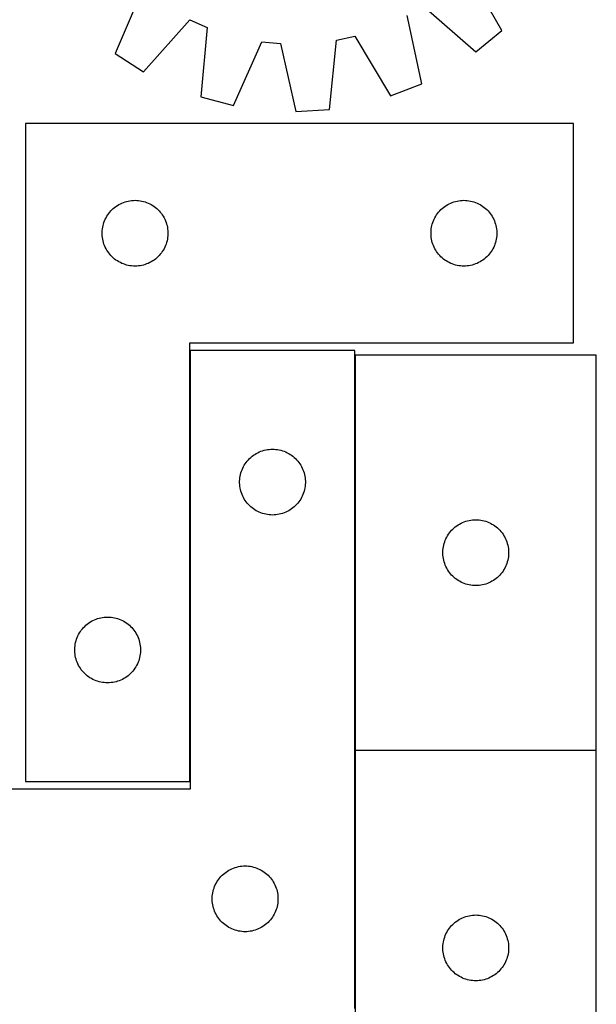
# Model space of a CAD drawing. Header units: millimetres. Extents: x 7 to 1493, y 7 to 2993.
# Tile 9 of 11: x 1228 to 1491, y 2113 to 2562. Entities that reach past the tile are written whole.
import ezdxf

# ---------------------------------------------------------------- set-up
doc = ezdxf.new("R2010")
doc.units = ezdxf.units.MM
doc.layers.add('COMMON', color=5, linetype='CONTINUOUS', true_color=0x0000ff)
doc.layers.add('CUT', color=7, linetype='CONTINUOUS', true_color=0x000000)

msp = doc.modelspace()

# ---------------------------------------------------------------- linework, layer by layer
at = {"layer": 'COMMON'}
for p, q in [((1305.904269, 2410.969182), (1305.904269, 2214.451471)), ((1381.10427, 2408.794492), (1381.10427, 2228.794492)), ((1381.10427, 2228.594491), (1381.10427, 2110.969182)), ((1381.204271, 2228.694491), (1491.204271, 2228.694491))]:
    msp.add_line(p, q, dxfattribs=at)
at = {"layer": 'CUT'}
for p, q in [((1448.154776, 2556.850005), (1432.224463, 2584.330906)), ((1284.237851, 2575.496338), (1271.690165, 2546.315346)), ((1412.392931, 2568.031586), (1436.268256, 2547.080604)), ((1411.657248, 2532.631933), (1404.998686, 2563.69056)), ((1284.654554, 2538.029505), (1305.867706, 2561.672198)), ((1305.867706, 2561.672198), (1313.725898, 2558.241718)), ((1313.725898, 2558.241718), (1310.809762, 2526.611497)), ((1436.268256, 2547.080604), (1448.154776, 2556.850005)), ((1325.700094, 2522.73741), (1338.569007, 2551.778172)), ((1338.569007, 2551.778172), (1347.102669, 2550.943907)), ((1347.102669, 2550.943907), (1354.103534, 2519.960643)), ((1369.46224, 2520.877534), (1372.727215, 2552.473652)), ((1372.727215, 2552.473652), (1381.101011, 2554.317266)), ((1381.101011, 2554.317266), (1397.333585, 2527.013817)), ((1271.690165, 2546.315346), (1284.654554, 2538.029505)), ((1397.333585, 2527.013817), (1411.657248, 2532.631933)), ((1310.809762, 2526.611497), (1325.700094, 2522.73741)), ((1354.103534, 2519.960643), (1369.46224, 2520.877534)), ((1230.804269, 2514.451471), (1230.804269, 2214.451471)), ((1480.804269, 2514.451471), (1230.804269, 2514.451471)), ((1480.804269, 2414.451471), (1480.804269, 2514.451471)), ((1274.097863, 2477.868777), (1274.797461, 2478.196225)), ((1274.797461, 2478.196225), (1275.512988, 2478.487223)), ((1275.512988, 2478.487223), (1276.242547, 2478.741002)), ((1276.242547, 2478.741002), (1276.984203, 2478.956887)), ((1276.984203, 2478.956887), (1277.735988, 2479.134306)), ((1277.735988, 2479.134306), (1278.495911, 2479.272789)), ((1278.495911, 2479.272789), (1279.261955, 2479.371969)), ((1279.261955, 2479.371969), (1280.032088, 2479.431582)), ((1280.032088, 2479.431582), (1280.804269, 2479.451471)), ((1280.804269, 2479.451471), (1281.576451, 2479.431582)), ((1281.576451, 2479.431582), (1282.346584, 2479.371969)), ((1282.346584, 2479.371969), (1283.112628, 2479.272789)), ((1283.112628, 2479.272789), (1283.87255, 2479.134306)), ((1283.87255, 2479.134306), (1284.624336, 2478.956887)), ((1284.624336, 2478.956887), (1285.365992, 2478.741002)), ((1285.365992, 2478.741002), (1286.095551, 2478.487223)), ((1286.095551, 2478.487223), (1286.811078, 2478.196225)), ((1286.811078, 2478.196225), (1287.510676, 2477.868777)), ((1424.097863, 2477.868777), (1424.797461, 2478.196225)), ((1424.797461, 2478.196225), (1425.512988, 2478.487223)), ((1425.512988, 2478.487223), (1426.242547, 2478.741002)), ((1426.242547, 2478.741002), (1426.984203, 2478.956887)), ((1426.984203, 2478.956887), (1427.735988, 2479.134306)), ((1427.735988, 2479.134306), (1428.495911, 2479.272789)), ((1428.495911, 2479.272789), (1429.261955, 2479.371969)), ((1429.261955, 2479.371969), (1430.032088, 2479.431582)), ((1430.032088, 2479.431582), (1430.804269, 2479.451471)), ((1430.804269, 2479.451471), (1431.576451, 2479.431582)), ((1431.576451, 2479.431582), (1432.346584, 2479.371969)), ((1432.346584, 2479.371969), (1433.112628, 2479.272789)), ((1433.112628, 2479.272789), (1433.87255, 2479.134306)), ((1433.87255, 2479.134306), (1434.624336, 2478.956887)), ((1434.624336, 2478.956887), (1435.365992, 2478.741002)), ((1435.365992, 2478.741002), (1436.095551, 2478.487223)), ((1436.095551, 2478.487223), (1436.811078, 2478.196225)), ((1436.811078, 2478.196225), (1437.510676, 2477.868777)), ((1268.806681, 2473.454685), (1269.286063, 2474.060369)), ((1269.286063, 2474.060369), (1269.795989, 2474.640571)), ((1269.795989, 2474.640571), (1270.335107, 2475.193754)), ((1270.335107, 2475.193754), (1270.901988, 2475.71845)), ((1270.901988, 2475.71845), (1271.495127, 2476.213268)), ((1271.495127, 2476.213268), (1272.112953, 2476.676896)), ((1272.112953, 2476.676896), (1272.753827, 2477.108104)), ((1272.753827, 2477.108104), (1273.416048, 2477.50575)), ((1273.416048, 2477.50575), (1274.097863, 2477.868777)), ((1287.510676, 2477.868777), (1288.19249, 2477.50575)), ((1288.19249, 2477.50575), (1288.854712, 2477.108104)), ((1288.854712, 2477.108104), (1289.495586, 2476.676896)), ((1289.495586, 2476.676896), (1290.113412, 2476.213268)), ((1290.113412, 2476.213268), (1290.706551, 2475.71845)), ((1290.706551, 2475.71845), (1291.273432, 2475.193754)), ((1291.273432, 2475.193754), (1291.81255, 2474.640571)), ((1291.81255, 2474.640571), (1292.322476, 2474.060369)), ((1292.322476, 2474.060369), (1292.801858, 2473.454685)), ((1418.806681, 2473.454685), (1419.286063, 2474.060369)), ((1419.286063, 2474.060369), (1419.795989, 2474.640571)), ((1419.795989, 2474.640571), (1420.335107, 2475.193754)), ((1420.335107, 2475.193754), (1420.901988, 2475.71845)), ((1420.901988, 2475.71845), (1421.495127, 2476.213268)), ((1421.495127, 2476.213268), (1422.112953, 2476.676896)), ((1422.112953, 2476.676896), (1422.753827, 2477.108104)), ((1422.753827, 2477.108104), (1423.416048, 2477.50575)), ((1423.416048, 2477.50575), (1424.097863, 2477.868777)), ((1437.510676, 2477.868777), (1438.19249, 2477.50575)), ((1438.19249, 2477.50575), (1438.854712, 2477.108104)), ((1438.854712, 2477.108104), (1439.495586, 2476.676896)), ((1439.495586, 2476.676896), (1440.113412, 2476.213268)), ((1440.113412, 2476.213268), (1440.706551, 2475.71845)), ((1440.706551, 2475.71845), (1441.273432, 2475.193754)), ((1441.273432, 2475.193754), (1441.81255, 2474.640571)), ((1441.81255, 2474.640571), (1442.322476, 2474.060369)), ((1442.322476, 2474.060369), (1442.801858, 2473.454685)), ((1266.402021, 2468.643756), (1266.636931, 2469.379607)), ((1266.636931, 2469.379607), (1266.90941, 2470.102389)), ((1266.90941, 2470.102389), (1267.218736, 2470.810187)), ((1267.218736, 2470.810187), (1267.564087, 2471.501122)), ((1267.564087, 2471.501122), (1267.94455, 2472.173363)), ((1267.94455, 2472.173363), (1268.359114, 2472.825127)), ((1268.359114, 2472.825127), (1268.806681, 2473.454685)), ((1292.801858, 2473.454685), (1293.249425, 2472.825127)), ((1293.249425, 2472.825127), (1293.663989, 2472.173363)), ((1293.663989, 2472.173363), (1294.044451, 2471.501122)), ((1294.044451, 2471.501122), (1294.389803, 2470.810187)), ((1294.389803, 2470.810187), (1294.699129, 2470.102389)), ((1294.699129, 2470.102389), (1294.971608, 2469.379607)), ((1294.971608, 2469.379607), (1295.206518, 2468.643756)), ((1416.402021, 2468.643756), (1416.636931, 2469.379607)), ((1416.636931, 2469.379607), (1416.90941, 2470.102389)), ((1416.90941, 2470.102389), (1417.218736, 2470.810187)), ((1417.218736, 2470.810187), (1417.564087, 2471.501122)), ((1417.564087, 2471.501122), (1417.94455, 2472.173363)), ((1417.94455, 2472.173363), (1418.359114, 2472.825127)), ((1418.359114, 2472.825127), (1418.806681, 2473.454685)), ((1442.801858, 2473.454685), (1443.249425, 2472.825127)), ((1443.249425, 2472.825127), (1443.663989, 2472.173363)), ((1443.663989, 2472.173363), (1444.044451, 2471.501122)), ((1444.044451, 2471.501122), (1444.389803, 2470.810187)), ((1444.389803, 2470.810187), (1444.699129, 2470.102389)), ((1444.699129, 2470.102389), (1444.971608, 2469.379607)), ((1444.971608, 2469.379607), (1445.206518, 2468.643756)), ((1265.809242, 2464.83769), (1265.849007, 2465.609103)), ((1265.809242, 2464.065252), (1265.809242, 2464.83769)), ((1265.849007, 2465.609103), (1265.928429, 2466.377446)), ((1265.928429, 2466.377446), (1266.0473, 2467.140682)), ((1266.0473, 2467.140682), (1266.205304, 2467.896787)), ((1266.205304, 2467.896787), (1266.402021, 2468.643756)), ((1295.206518, 2468.643756), (1295.403235, 2467.896787)), ((1295.403235, 2467.896787), (1295.561239, 2467.140682)), ((1295.561239, 2467.140682), (1295.68011, 2466.377446)), ((1295.68011, 2466.377446), (1295.759532, 2465.609103)), ((1295.759532, 2465.609103), (1295.799296, 2464.83769)), ((1295.799296, 2464.83769), (1295.799296, 2464.065252)), ((1415.809242, 2464.83769), (1415.849007, 2465.609103)), ((1415.809242, 2464.065252), (1415.809242, 2464.83769)), ((1415.849007, 2465.609103), (1415.928429, 2466.377446)), ((1415.928429, 2466.377446), (1416.0473, 2467.140682)), ((1416.0473, 2467.140682), (1416.205304, 2467.896787)), ((1416.205304, 2467.896787), (1416.402021, 2468.643756)), ((1445.206518, 2468.643756), (1445.403235, 2467.896787)), ((1445.403235, 2467.896787), (1445.561239, 2467.140682)), ((1445.561239, 2467.140682), (1445.68011, 2466.377446)), ((1445.68011, 2466.377446), (1445.759532, 2465.609103)), ((1445.759532, 2465.609103), (1445.799296, 2464.83769)), ((1445.799296, 2464.83769), (1445.799296, 2464.065252)), ((1265.849007, 2463.293839), (1265.809242, 2464.065252)), ((1265.928429, 2462.525496), (1265.849007, 2463.293839)), ((1266.0473, 2461.76226), (1265.928429, 2462.525496)), ((1266.205304, 2461.006155), (1266.0473, 2461.76226)), ((1266.402021, 2460.259186), (1266.205304, 2461.006155)), ((1266.636931, 2459.523335), (1266.402021, 2460.259186)), ((1295.206518, 2460.259186), (1294.971608, 2459.523335)), ((1295.403235, 2461.006155), (1295.206518, 2460.259186)), ((1295.561239, 2461.76226), (1295.403235, 2461.006155)), ((1295.68011, 2462.525496), (1295.561239, 2461.76226)), ((1295.759532, 2463.293839), (1295.68011, 2462.525496)), ((1295.799296, 2464.065252), (1295.759532, 2463.293839)), ((1415.849007, 2463.293839), (1415.809242, 2464.065252)), ((1415.928429, 2462.525496), (1415.849007, 2463.293839)), ((1416.0473, 2461.76226), (1415.928429, 2462.525496)), ((1416.205304, 2461.006155), (1416.0473, 2461.76226)), ((1416.402021, 2460.259186), (1416.205304, 2461.006155)), ((1416.636931, 2459.523335), (1416.402021, 2460.259186)), ((1445.206518, 2460.259186), (1444.971608, 2459.523335)), ((1445.403235, 2461.006155), (1445.206518, 2460.259186)), ((1445.561239, 2461.76226), (1445.403235, 2461.006155)), ((1445.68011, 2462.525496), (1445.561239, 2461.76226)), ((1445.759532, 2463.293839), (1445.68011, 2462.525496)), ((1445.799296, 2464.065252), (1445.759532, 2463.293839)), ((1266.90941, 2458.800553), (1266.636931, 2459.523335)), ((1267.218736, 2458.092755), (1266.90941, 2458.800553)), ((1267.564087, 2457.40182), (1267.218736, 2458.092755)), ((1267.94455, 2456.729579), (1267.564087, 2457.40182)), ((1268.359114, 2456.077815), (1267.94455, 2456.729579)), ((1268.806681, 2455.448257), (1268.359114, 2456.077815)), ((1293.249425, 2456.077815), (1292.801858, 2455.448257)), ((1293.663989, 2456.729579), (1293.249425, 2456.077815)), ((1294.044451, 2457.40182), (1293.663989, 2456.729579)), ((1294.389803, 2458.092755), (1294.044451, 2457.40182)), ((1294.699129, 2458.800553), (1294.389803, 2458.092755)), ((1294.971608, 2459.523335), (1294.699129, 2458.800553)), ((1416.90941, 2458.800553), (1416.636931, 2459.523335)), ((1417.218736, 2458.092755), (1416.90941, 2458.800553)), ((1417.564087, 2457.40182), (1417.218736, 2458.092755)), ((1417.94455, 2456.729579), (1417.564087, 2457.40182)), ((1418.359114, 2456.077815), (1417.94455, 2456.729579)), ((1418.806681, 2455.448257), (1418.359114, 2456.077815)), ((1443.249425, 2456.077815), (1442.801858, 2455.448257)), ((1443.663989, 2456.729579), (1443.249425, 2456.077815)), ((1444.044451, 2457.40182), (1443.663989, 2456.729579)), ((1444.389803, 2458.092755), (1444.044451, 2457.40182)), ((1444.699129, 2458.800553), (1444.389803, 2458.092755)), ((1444.971608, 2459.523335), (1444.699129, 2458.800553)), ((1269.286063, 2454.842573), (1268.806681, 2455.448257)), ((1269.795989, 2454.262371), (1269.286063, 2454.842573)), ((1270.335107, 2453.709188), (1269.795989, 2454.262371)), ((1270.901988, 2453.184492), (1270.335107, 2453.709188)), ((1271.495127, 2452.689674), (1270.901988, 2453.184492)), ((1272.112953, 2452.226046), (1271.495127, 2452.689674)), ((1272.753827, 2451.794838), (1272.112953, 2452.226046)), ((1273.416048, 2451.397192), (1272.753827, 2451.794838)), ((1274.097863, 2451.034165), (1273.416048, 2451.397192)), ((1288.19249, 2451.397192), (1287.510676, 2451.034165)), ((1288.854712, 2451.794838), (1288.19249, 2451.397192)), ((1289.495586, 2452.226046), (1288.854712, 2451.794838)), ((1290.113412, 2452.689674), (1289.495586, 2452.226046)), ((1290.706551, 2453.184492), (1290.113412, 2452.689674)), ((1291.273432, 2453.709188), (1290.706551, 2453.184492)), ((1291.81255, 2454.262371), (1291.273432, 2453.709188)), ((1292.322476, 2454.842573), (1291.81255, 2454.262371)), ((1292.801858, 2455.448257), (1292.322476, 2454.842573)), ((1419.286063, 2454.842573), (1418.806681, 2455.448257)), ((1419.795989, 2454.262371), (1419.286063, 2454.842573)), ((1420.335107, 2453.709188), (1419.795989, 2454.262371)), ((1420.901988, 2453.184492), (1420.335107, 2453.709188)), ((1421.495127, 2452.689674), (1420.901988, 2453.184492)), ((1422.112953, 2452.226046), (1421.495127, 2452.689674)), ((1422.753827, 2451.794838), (1422.112953, 2452.226046)), ((1423.416048, 2451.397192), (1422.753827, 2451.794838)), ((1424.097863, 2451.034165), (1423.416048, 2451.397192)), ((1438.19249, 2451.397192), (1437.510676, 2451.034165)), ((1438.854712, 2451.794838), (1438.19249, 2451.397192)), ((1439.495586, 2452.226046), (1438.854712, 2451.794838)), ((1440.113412, 2452.689674), (1439.495586, 2452.226046)), ((1440.706551, 2453.184492), (1440.113412, 2452.689674)), ((1441.273432, 2453.709188), (1440.706551, 2453.184492)), ((1441.81255, 2454.262371), (1441.273432, 2453.709188)), ((1442.322476, 2454.842573), (1441.81255, 2454.262371)), ((1442.801858, 2455.448257), (1442.322476, 2454.842573)), ((1274.797461, 2450.706717), (1274.097863, 2451.034165)), ((1275.512988, 2450.415719), (1274.797461, 2450.706717)), ((1276.242547, 2450.16194), (1275.512988, 2450.415719)), ((1276.984203, 2449.946055), (1276.242547, 2450.16194)), ((1277.735988, 2449.768636), (1276.984203, 2449.946055)), ((1278.495911, 2449.630153), (1277.735988, 2449.768636)), ((1279.261955, 2449.530973), (1278.495911, 2449.630153)), ((1280.032088, 2449.47136), (1279.261955, 2449.530973)), ((1280.804269, 2449.451471), (1280.032088, 2449.47136)), ((1281.576451, 2449.47136), (1280.804269, 2449.451471)), ((1282.346584, 2449.530973), (1281.576451, 2449.47136)), ((1283.112628, 2449.630153), (1282.346584, 2449.530973)), ((1283.87255, 2449.768636), (1283.112628, 2449.630153)), ((1284.624336, 2449.946055), (1283.87255, 2449.768636)), ((1285.365992, 2450.16194), (1284.624336, 2449.946055)), ((1286.095551, 2450.415719), (1285.365992, 2450.16194)), ((1286.811078, 2450.706717), (1286.095551, 2450.415719)), ((1287.510676, 2451.034165), (1286.811078, 2450.706717)), ((1424.797461, 2450.706717), (1424.097863, 2451.034165)), ((1425.512988, 2450.415719), (1424.797461, 2450.706717)), ((1426.242547, 2450.16194), (1425.512988, 2450.415719)), ((1426.984203, 2449.946055), (1426.242547, 2450.16194)), ((1427.735988, 2449.768636), (1426.984203, 2449.946055)), ((1428.495911, 2449.630153), (1427.735988, 2449.768636)), ((1429.261955, 2449.530973), (1428.495911, 2449.630153)), ((1430.032088, 2449.47136), (1429.261955, 2449.530973)), ((1430.804269, 2449.451471), (1430.032088, 2449.47136)), ((1431.576451, 2449.47136), (1430.804269, 2449.451471)), ((1432.346584, 2449.530973), (1431.576451, 2449.47136)), ((1433.112628, 2449.630153), (1432.346584, 2449.530973)), ((1433.87255, 2449.768636), (1433.112628, 2449.630153)), ((1434.624336, 2449.946055), (1433.87255, 2449.768636)), ((1435.365992, 2450.16194), (1434.624336, 2449.946055)), ((1436.095551, 2450.415719), (1435.365992, 2450.16194)), ((1436.811078, 2450.706717), (1436.095551, 2450.415719)), ((1437.510676, 2451.034165), (1436.811078, 2450.706717)), ((1305.804269, 2214.451471), (1305.804269, 2414.451471)), ((1305.804269, 2414.451471), (1480.804269, 2414.451471)), ((1381.00427, 2410.969182), (1306.00427, 2410.969182)), ((1306.00427, 2410.969182), (1306.00427, 2210.969182)), ((1381.00427, 2110.969182), (1381.00427, 2410.969182)), ((1381.204271, 2408.794492), (1381.204271, 2228.794492)), ((1491.204271, 2408.794492), (1381.204271, 2408.794492)), ((1491.204271, 2228.794492), (1491.204271, 2408.794492)), ((1341.195912, 2365.7905), (1341.961956, 2365.88968)), ((1341.961956, 2365.88968), (1342.732089, 2365.949293)), ((1342.732089, 2365.949293), (1343.50427, 2365.969182)), ((1343.50427, 2365.969182), (1344.276452, 2365.949293)), ((1344.276452, 2365.949293), (1345.046585, 2365.88968)), ((1345.046585, 2365.88968), (1345.812629, 2365.7905)), ((1332.49599, 2361.158282), (1333.035108, 2361.711465)), ((1333.035108, 2361.711465), (1333.601989, 2362.236161)), ((1333.601989, 2362.236161), (1334.195128, 2362.730979)), ((1334.195128, 2362.730979), (1334.812954, 2363.194607)), ((1334.812954, 2363.194607), (1335.453828, 2363.625815)), ((1335.453828, 2363.625815), (1336.116049, 2364.023461)), ((1336.116049, 2364.023461), (1336.797864, 2364.386488)), ((1336.797864, 2364.386488), (1337.497462, 2364.713935)), ((1337.497462, 2364.713935), (1338.212989, 2365.004934)), ((1338.212989, 2365.004934), (1338.942548, 2365.258713)), ((1338.942548, 2365.258713), (1339.684204, 2365.474598)), ((1339.684204, 2365.474598), (1340.435989, 2365.652017)), ((1340.435989, 2365.652017), (1341.195912, 2365.7905)), ((1345.812629, 2365.7905), (1346.572551, 2365.652017)), ((1346.572551, 2365.652017), (1347.324337, 2365.474598)), ((1347.324337, 2365.474598), (1348.065993, 2365.258713)), ((1348.065993, 2365.258713), (1348.795552, 2365.004934)), ((1348.795552, 2365.004934), (1349.511079, 2364.713935)), ((1349.511079, 2364.713935), (1350.210677, 2364.386488)), ((1350.210677, 2364.386488), (1350.892491, 2364.023461)), ((1350.892491, 2364.023461), (1351.554713, 2363.625815)), ((1351.554713, 2363.625815), (1352.195587, 2363.194607)), ((1352.195587, 2363.194607), (1352.813413, 2362.730979)), ((1352.813413, 2362.730979), (1353.406552, 2362.236161)), ((1353.406552, 2362.236161), (1353.973433, 2361.711465)), ((1353.973433, 2361.711465), (1354.512551, 2361.158282)), ((1329.609411, 2356.6201), (1329.918737, 2357.327898)), ((1329.918737, 2357.327898), (1330.264088, 2358.018833)), ((1330.264088, 2358.018833), (1330.644551, 2358.691074)), ((1330.644551, 2358.691074), (1331.059115, 2359.342838)), ((1331.059115, 2359.342838), (1331.506682, 2359.972396)), ((1331.506682, 2359.972396), (1331.986064, 2360.57808)), ((1331.986064, 2360.57808), (1332.49599, 2361.158282)), ((1354.512551, 2361.158282), (1355.022477, 2360.57808)), ((1355.022477, 2360.57808), (1355.501859, 2359.972396)), ((1355.501859, 2359.972396), (1355.949426, 2359.342838)), ((1355.949426, 2359.342838), (1356.36399, 2358.691074)), ((1356.36399, 2358.691074), (1356.744452, 2358.018833)), ((1356.744452, 2358.018833), (1357.089804, 2357.327898)), ((1357.089804, 2357.327898), (1357.39913, 2356.6201)), ((1328.549008, 2352.126814), (1328.62843, 2352.895157)), ((1328.62843, 2352.895157), (1328.747301, 2353.658393)), ((1328.747301, 2353.658393), (1328.905305, 2354.414498)), ((1328.905305, 2354.414498), (1329.102022, 2355.161466)), ((1329.102022, 2355.161466), (1329.336932, 2355.897318)), ((1329.336932, 2355.897318), (1329.609411, 2356.6201)), ((1357.39913, 2356.6201), (1357.671609, 2355.897318)), ((1357.671609, 2355.897318), (1357.906519, 2355.161466)), ((1357.906519, 2355.161466), (1358.103236, 2354.414498)), ((1358.103236, 2354.414498), (1358.26124, 2353.658393)), ((1358.26124, 2353.658393), (1358.380111, 2352.895157)), ((1358.380111, 2352.895157), (1358.459533, 2352.126814)), ((1328.509243, 2351.355401), (1328.549008, 2352.126814)), ((1328.509243, 2350.582963), (1328.509243, 2351.355401)), ((1328.549008, 2349.81155), (1328.509243, 2350.582963)), ((1328.62843, 2349.043207), (1328.549008, 2349.81155)), ((1328.747301, 2348.279971), (1328.62843, 2349.043207)), ((1328.905305, 2347.523866), (1328.747301, 2348.279971)), ((1358.26124, 2348.279971), (1358.103236, 2347.523866)), ((1358.380111, 2349.043207), (1358.26124, 2348.279971)), ((1358.459533, 2349.81155), (1358.380111, 2349.043207)), ((1358.459533, 2352.126814), (1358.499297, 2351.355401)), ((1358.499297, 2350.582963), (1358.459533, 2349.81155)), ((1358.499297, 2351.355401), (1358.499297, 2350.582963)), ((1329.102022, 2346.776897), (1328.905305, 2347.523866)), ((1329.336932, 2346.041046), (1329.102022, 2346.776897)), ((1329.609411, 2345.318264), (1329.336932, 2346.041046)), ((1329.918737, 2344.610466), (1329.609411, 2345.318264)), ((1330.264088, 2343.919531), (1329.918737, 2344.610466)), ((1330.644551, 2343.24729), (1330.264088, 2343.919531)), ((1356.744452, 2343.919531), (1356.36399, 2343.24729)), ((1357.089804, 2344.610466), (1356.744452, 2343.919531)), ((1357.39913, 2345.318264), (1357.089804, 2344.610466)), ((1357.671609, 2346.041046), (1357.39913, 2345.318264)), ((1357.906519, 2346.776897), (1357.671609, 2346.041046)), ((1358.103236, 2347.523866), (1357.906519, 2346.776897)), ((1331.059115, 2342.595526), (1330.644551, 2343.24729)), ((1331.506682, 2341.965968), (1331.059115, 2342.595526)), ((1331.986064, 2341.360284), (1331.506682, 2341.965968)), ((1332.49599, 2340.780082), (1331.986064, 2341.360284)), ((1333.035108, 2340.226899), (1332.49599, 2340.780082)), ((1333.601989, 2339.702203), (1333.035108, 2340.226899)), ((1334.195128, 2339.207385), (1333.601989, 2339.702203)), ((1334.812954, 2338.743757), (1334.195128, 2339.207385)), ((1352.813413, 2339.207385), (1352.195587, 2338.743757)), ((1353.406552, 2339.702203), (1352.813413, 2339.207385)), ((1353.973433, 2340.226899), (1353.406552, 2339.702203)), ((1354.512551, 2340.780082), (1353.973433, 2340.226899)), ((1355.022477, 2341.360284), (1354.512551, 2340.780082)), ((1355.501859, 2341.965968), (1355.022477, 2341.360284)), ((1355.949426, 2342.595526), (1355.501859, 2341.965968)), ((1356.36399, 2343.24729), (1355.949426, 2342.595526)), ((1335.453828, 2338.312549), (1334.812954, 2338.743757)), ((1336.116049, 2337.914903), (1335.453828, 2338.312549)), ((1336.797864, 2337.551876), (1336.116049, 2337.914903)), ((1337.497462, 2337.224428), (1336.797864, 2337.551876)), ((1338.212989, 2336.93343), (1337.497462, 2337.224428)), ((1338.942548, 2336.679651), (1338.212989, 2336.93343)), ((1339.684204, 2336.463766), (1338.942548, 2336.679651)), ((1340.435989, 2336.286347), (1339.684204, 2336.463766)), ((1341.195912, 2336.147863), (1340.435989, 2336.286347)), ((1341.961956, 2336.048684), (1341.195912, 2336.147863)), ((1342.732089, 2335.989071), (1341.961956, 2336.048684)), ((1343.50427, 2335.969182), (1342.732089, 2335.989071)), ((1344.276452, 2335.989071), (1343.50427, 2335.969182)), ((1345.046585, 2336.048684), (1344.276452, 2335.989071)), ((1345.812629, 2336.147863), (1345.046585, 2336.048684)), ((1346.572551, 2336.286347), (1345.812629, 2336.147863)), ((1347.324337, 2336.463766), (1346.572551, 2336.286347)), ((1348.065993, 2336.679651), (1347.324337, 2336.463766)), ((1348.795552, 2336.93343), (1348.065993, 2336.679651)), ((1349.511079, 2337.224428), (1348.795552, 2336.93343)), ((1350.210677, 2337.551876), (1349.511079, 2337.224428)), ((1350.892491, 2337.914903), (1350.210677, 2337.551876)), ((1351.554713, 2338.312549), (1350.892491, 2337.914903)), ((1352.195587, 2338.743757), (1351.554713, 2338.312549)), ((1425.735109, 2329.536775), (1426.30199, 2330.061471)), ((1426.30199, 2330.061471), (1426.895129, 2330.556289)), ((1426.895129, 2330.556289), (1427.512955, 2331.019917)), ((1427.512955, 2331.019917), (1428.153829, 2331.451125)), ((1428.153829, 2331.451125), (1428.81605, 2331.84877)), ((1428.81605, 2331.84877), (1429.497865, 2332.211798)), ((1429.497865, 2332.211798), (1430.197463, 2332.539245)), ((1430.197463, 2332.539245), (1430.91299, 2332.830244)), ((1430.91299, 2332.830244), (1431.642549, 2333.084023)), ((1431.642549, 2333.084023), (1432.384205, 2333.299908)), ((1432.384205, 2333.299908), (1433.13599, 2333.477327)), ((1433.13599, 2333.477327), (1433.895913, 2333.61581)), ((1433.895913, 2333.61581), (1434.661957, 2333.71499)), ((1434.661957, 2333.71499), (1435.43209, 2333.774603)), ((1435.43209, 2333.774603), (1436.204271, 2333.794492)), ((1436.204271, 2333.794492), (1436.976453, 2333.774603)), ((1436.976453, 2333.774603), (1437.746586, 2333.71499)), ((1437.746586, 2333.71499), (1438.51263, 2333.61581)), ((1438.51263, 2333.61581), (1439.272552, 2333.477327)), ((1439.272552, 2333.477327), (1440.024338, 2333.299908)), ((1440.024338, 2333.299908), (1440.765994, 2333.084023)), ((1440.765994, 2333.084023), (1441.495553, 2332.830244)), ((1441.495553, 2332.830244), (1442.21108, 2332.539245)), ((1442.21108, 2332.539245), (1442.910678, 2332.211798)), ((1442.910678, 2332.211798), (1443.592492, 2331.84877)), ((1443.592492, 2331.84877), (1444.254714, 2331.451125)), ((1444.254714, 2331.451125), (1444.895588, 2331.019917)), ((1444.895588, 2331.019917), (1445.513414, 2330.556289)), ((1445.513414, 2330.556289), (1446.106553, 2330.061471)), ((1446.106553, 2330.061471), (1446.673434, 2329.536775)), ((1422.618738, 2325.153208), (1422.964089, 2325.844143)), ((1422.964089, 2325.844143), (1423.344552, 2326.516384)), ((1423.344552, 2326.516384), (1423.759116, 2327.168148)), ((1423.759116, 2327.168148), (1424.206683, 2327.797706)), ((1424.206683, 2327.797706), (1424.686065, 2328.403389)), ((1424.686065, 2328.403389), (1425.195991, 2328.983592)), ((1425.195991, 2328.983592), (1425.735109, 2329.536775)), ((1446.673434, 2329.536775), (1447.212552, 2328.983592)), ((1447.212552, 2328.983592), (1447.722478, 2328.403389)), ((1447.722478, 2328.403389), (1448.20186, 2327.797706)), ((1448.20186, 2327.797706), (1448.649427, 2327.168148)), ((1448.649427, 2327.168148), (1449.063991, 2326.516384)), ((1449.063991, 2326.516384), (1449.444453, 2325.844143)), ((1449.444453, 2325.844143), (1449.789805, 2325.153208)), ((1421.328431, 2320.720467), (1421.447302, 2321.483703)), ((1421.447302, 2321.483703), (1421.605306, 2322.239808)), ((1421.605306, 2322.239808), (1421.802023, 2322.986776)), ((1421.802023, 2322.986776), (1422.036933, 2323.722628)), ((1422.036933, 2323.722628), (1422.309412, 2324.44541)), ((1422.309412, 2324.44541), (1422.618738, 2325.153208)), ((1449.789805, 2325.153208), (1450.099131, 2324.44541)), ((1450.099131, 2324.44541), (1450.37161, 2323.722628)), ((1450.37161, 2323.722628), (1450.60652, 2322.986776)), ((1450.60652, 2322.986776), (1450.803237, 2322.239808)), ((1450.803237, 2322.239808), (1450.961241, 2321.483703)), ((1450.961241, 2321.483703), (1451.080112, 2320.720467)), ((1421.209244, 2319.180711), (1421.249009, 2319.952124)), ((1421.209244, 2318.408273), (1421.209244, 2319.180711)), ((1421.249009, 2317.63686), (1421.209244, 2318.408273)), ((1421.249009, 2319.952124), (1421.328431, 2320.720467)), ((1421.328431, 2316.868516), (1421.249009, 2317.63686)), ((1421.447302, 2316.10528), (1421.328431, 2316.868516)), ((1451.080112, 2316.868516), (1450.961241, 2316.10528)), ((1451.080112, 2320.720467), (1451.159534, 2319.952124)), ((1451.159534, 2317.63686), (1451.080112, 2316.868516)), ((1451.159534, 2319.952124), (1451.199298, 2319.180711)), ((1451.199298, 2318.408273), (1451.159534, 2317.63686)), ((1451.199298, 2319.180711), (1451.199298, 2318.408273)), ((1421.605306, 2315.349176), (1421.447302, 2316.10528)), ((1421.802023, 2314.602207), (1421.605306, 2315.349176)), ((1422.036933, 2313.866356), (1421.802023, 2314.602207)), ((1422.309412, 2313.143573), (1422.036933, 2313.866356)), ((1422.618738, 2312.435776), (1422.309412, 2313.143573)), ((1422.964089, 2311.744841), (1422.618738, 2312.435776)), ((1449.789805, 2312.435776), (1449.444453, 2311.744841)), ((1450.099131, 2313.143573), (1449.789805, 2312.435776)), ((1450.37161, 2313.866356), (1450.099131, 2313.143573)), ((1450.60652, 2314.602207), (1450.37161, 2313.866356)), ((1450.803237, 2315.349176), (1450.60652, 2314.602207)), ((1450.961241, 2316.10528), (1450.803237, 2315.349176)), ((1423.344552, 2311.0726), (1422.964089, 2311.744841)), ((1423.759116, 2310.420836), (1423.344552, 2311.0726)), ((1424.206683, 2309.791278), (1423.759116, 2310.420836)), ((1424.686065, 2309.185594), (1424.206683, 2309.791278)), ((1425.195991, 2308.605392), (1424.686065, 2309.185594)), ((1425.735109, 2308.052209), (1425.195991, 2308.605392)), ((1426.30199, 2307.527513), (1425.735109, 2308.052209)), ((1426.895129, 2307.032695), (1426.30199, 2307.527513)), ((1446.106553, 2307.527513), (1445.513414, 2307.032695)), ((1446.673434, 2308.052209), (1446.106553, 2307.527513)), ((1447.212552, 2308.605392), (1446.673434, 2308.052209)), ((1447.722478, 2309.185594), (1447.212552, 2308.605392)), ((1448.20186, 2309.791278), (1447.722478, 2309.185594)), ((1448.649427, 2310.420836), (1448.20186, 2309.791278)), ((1449.063991, 2311.0726), (1448.649427, 2310.420836)), ((1449.444453, 2311.744841), (1449.063991, 2311.0726)), ((1427.512955, 2306.569067), (1426.895129, 2307.032695)), ((1428.153829, 2306.137858), (1427.512955, 2306.569067)), ((1428.81605, 2305.740213), (1428.153829, 2306.137858)), ((1429.497865, 2305.377186), (1428.81605, 2305.740213)), ((1430.197463, 2305.049738), (1429.497865, 2305.377186)), ((1430.91299, 2304.75874), (1430.197463, 2305.049738)), ((1431.642549, 2304.504961), (1430.91299, 2304.75874)), ((1432.384205, 2304.289076), (1431.642549, 2304.504961)), ((1433.13599, 2304.111657), (1432.384205, 2304.289076)), ((1433.895913, 2303.973173), (1433.13599, 2304.111657)), ((1434.661957, 2303.873994), (1433.895913, 2303.973173)), ((1435.43209, 2303.81438), (1434.661957, 2303.873994)), ((1436.204271, 2303.794492), (1435.43209, 2303.81438)), ((1436.976453, 2303.81438), (1436.204271, 2303.794492)), ((1437.746586, 2303.873994), (1436.976453, 2303.81438)), ((1438.51263, 2303.973173), (1437.746586, 2303.873994)), ((1439.272552, 2304.111657), (1438.51263, 2303.973173)), ((1440.024338, 2304.289076), (1439.272552, 2304.111657)), ((1440.765994, 2304.504961), (1440.024338, 2304.289076)), ((1441.495553, 2304.75874), (1440.765994, 2304.504961)), ((1442.21108, 2305.049738), (1441.495553, 2304.75874)), ((1442.910678, 2305.377186), (1442.21108, 2305.049738)), ((1443.592492, 2305.740213), (1442.910678, 2305.377186)), ((1444.254714, 2306.137858), (1443.592492, 2305.740213)), ((1444.895588, 2306.569067), (1444.254714, 2306.137858)), ((1445.513414, 2307.032695), (1444.895588, 2306.569067)), ((1257.295989, 2284.640571), (1257.835107, 2285.193754)), ((1257.835107, 2285.193754), (1258.401988, 2285.71845)), ((1258.401988, 2285.71845), (1258.995127, 2286.213268)), ((1258.995127, 2286.213268), (1259.612953, 2286.676896)), ((1259.612953, 2286.676896), (1260.253827, 2287.108104)), ((1260.253827, 2287.108104), (1260.916048, 2287.50575)), ((1260.916048, 2287.50575), (1261.597863, 2287.868777)), ((1261.597863, 2287.868777), (1262.297461, 2288.196225)), ((1262.297461, 2288.196225), (1263.012988, 2288.487223)), ((1263.012988, 2288.487223), (1263.742547, 2288.741002)), ((1263.742547, 2288.741002), (1264.484203, 2288.956887)), ((1264.484203, 2288.956887), (1265.235988, 2289.134306)), ((1265.235988, 2289.134306), (1265.995911, 2289.272789)), ((1265.995911, 2289.272789), (1266.761955, 2289.371969)), ((1266.761955, 2289.371969), (1267.532088, 2289.431582)), ((1267.532088, 2289.431582), (1268.304269, 2289.451471)), ((1268.304269, 2289.451471), (1269.076451, 2289.431582)), ((1269.076451, 2289.431582), (1269.846584, 2289.371969)), ((1269.846584, 2289.371969), (1270.612628, 2289.272789)), ((1270.612628, 2289.272789), (1271.37255, 2289.134306)), ((1271.37255, 2289.134306), (1272.124336, 2288.956887)), ((1272.124336, 2288.956887), (1272.865992, 2288.741002)), ((1272.865992, 2288.741002), (1273.595551, 2288.487223)), ((1273.595551, 2288.487223), (1274.311078, 2288.196225)), ((1274.311078, 2288.196225), (1275.010676, 2287.868777)), ((1275.010676, 2287.868777), (1275.69249, 2287.50575)), ((1275.69249, 2287.50575), (1276.354712, 2287.108104)), ((1276.354712, 2287.108104), (1276.995586, 2286.676896)), ((1276.995586, 2286.676896), (1277.613412, 2286.213268)), ((1277.613412, 2286.213268), (1278.206551, 2285.71845)), ((1278.206551, 2285.71845), (1278.773432, 2285.193754)), ((1278.773432, 2285.193754), (1279.31255, 2284.640571)), ((1254.40941, 2280.102389), (1254.718736, 2280.810187)), ((1254.718736, 2280.810187), (1255.064087, 2281.501122)), ((1255.064087, 2281.501122), (1255.44455, 2282.173363)), ((1255.44455, 2282.173363), (1255.859114, 2282.825127)), ((1255.859114, 2282.825127), (1256.306681, 2283.454685)), ((1256.306681, 2283.454685), (1256.786063, 2284.060369)), ((1256.786063, 2284.060369), (1257.295989, 2284.640571)), ((1279.31255, 2284.640571), (1279.822476, 2284.060369)), ((1279.822476, 2284.060369), (1280.301858, 2283.454685)), ((1280.301858, 2283.454685), (1280.749425, 2282.825127)), ((1280.749425, 2282.825127), (1281.163989, 2282.173363)), ((1281.163989, 2282.173363), (1281.544451, 2281.501122)), ((1281.544451, 2281.501122), (1281.889803, 2280.810187)), ((1281.889803, 2280.810187), (1282.199129, 2280.102389)), ((1253.349007, 2275.609103), (1253.428429, 2276.377446)), ((1253.428429, 2276.377446), (1253.5473, 2277.140682)), ((1253.5473, 2277.140682), (1253.705304, 2277.896787)), ((1253.705304, 2277.896787), (1253.902021, 2278.643756)), ((1253.902021, 2278.643756), (1254.136931, 2279.379607)), ((1254.136931, 2279.379607), (1254.40941, 2280.102389)), ((1282.199129, 2280.102389), (1282.471608, 2279.379607)), ((1282.471608, 2279.379607), (1282.706518, 2278.643756)), ((1282.706518, 2278.643756), (1282.903235, 2277.896787)), ((1282.903235, 2277.896787), (1283.061239, 2277.140682)), ((1283.061239, 2277.140682), (1283.18011, 2276.377446)), ((1283.18011, 2276.377446), (1283.259532, 2275.609103)), ((1253.309242, 2274.83769), (1253.349007, 2275.609103)), ((1253.309242, 2274.065252), (1253.309242, 2274.83769)), ((1253.349007, 2273.293839), (1253.309242, 2274.065252)), ((1253.428429, 2272.525496), (1253.349007, 2273.293839)), ((1253.5473, 2271.76226), (1253.428429, 2272.525496)), ((1253.705304, 2271.006155), (1253.5473, 2271.76226)), ((1283.061239, 2271.76226), (1282.903235, 2271.006155)), ((1283.18011, 2272.525496), (1283.061239, 2271.76226)), ((1283.259532, 2273.293839), (1283.18011, 2272.525496)), ((1283.259532, 2275.609103), (1283.299296, 2274.83769)), ((1283.299296, 2274.065252), (1283.259532, 2273.293839)), ((1283.299296, 2274.83769), (1283.299296, 2274.065252)), ((1253.902021, 2270.259186), (1253.705304, 2271.006155)), ((1254.136931, 2269.523335), (1253.902021, 2270.259186)), ((1254.40941, 2268.800553), (1254.136931, 2269.523335)), ((1254.718736, 2268.092755), (1254.40941, 2268.800553)), ((1255.064087, 2267.40182), (1254.718736, 2268.092755)), ((1255.44455, 2266.729579), (1255.064087, 2267.40182)), ((1281.544451, 2267.40182), (1281.163989, 2266.729579)), ((1281.889803, 2268.092755), (1281.544451, 2267.40182)), ((1282.199129, 2268.800553), (1281.889803, 2268.092755)), ((1282.471608, 2269.523335), (1282.199129, 2268.800553)), ((1282.706518, 2270.259186), (1282.471608, 2269.523335)), ((1282.903235, 2271.006155), (1282.706518, 2270.259186)), ((1255.859114, 2266.077815), (1255.44455, 2266.729579)), ((1256.306681, 2265.448257), (1255.859114, 2266.077815)), ((1256.786063, 2264.842573), (1256.306681, 2265.448257)), ((1257.295989, 2264.262371), (1256.786063, 2264.842573)), ((1257.835107, 2263.709188), (1257.295989, 2264.262371)), ((1258.401988, 2263.184492), (1257.835107, 2263.709188)), ((1258.995127, 2262.689674), (1258.401988, 2263.184492)), ((1259.612953, 2262.226046), (1258.995127, 2262.689674)), ((1277.613412, 2262.689674), (1276.995586, 2262.226046)), ((1278.206551, 2263.184492), (1277.613412, 2262.689674)), ((1278.773432, 2263.709188), (1278.206551, 2263.184492)), ((1279.31255, 2264.262371), (1278.773432, 2263.709188)), ((1279.822476, 2264.842573), (1279.31255, 2264.262371)), ((1280.301858, 2265.448257), (1279.822476, 2264.842573)), ((1280.749425, 2266.077815), (1280.301858, 2265.448257)), ((1281.163989, 2266.729579), (1280.749425, 2266.077815)), ((1260.253827, 2261.794838), (1259.612953, 2262.226046)), ((1260.916048, 2261.397192), (1260.253827, 2261.794838)), ((1261.597863, 2261.034165), (1260.916048, 2261.397192)), ((1262.297461, 2260.706717), (1261.597863, 2261.034165)), ((1263.012988, 2260.415719), (1262.297461, 2260.706717)), ((1263.742547, 2260.16194), (1263.012988, 2260.415719)), ((1264.484203, 2259.946055), (1263.742547, 2260.16194)), ((1265.235988, 2259.768636), (1264.484203, 2259.946055)), ((1265.995911, 2259.630153), (1265.235988, 2259.768636)), ((1266.761955, 2259.530973), (1265.995911, 2259.630153)), ((1267.532088, 2259.47136), (1266.761955, 2259.530973)), ((1268.304269, 2259.451471), (1267.532088, 2259.47136)), ((1269.076451, 2259.47136), (1268.304269, 2259.451471)), ((1269.846584, 2259.530973), (1269.076451, 2259.47136)), ((1270.612628, 2259.630153), (1269.846584, 2259.530973)), ((1271.37255, 2259.768636), (1270.612628, 2259.630153)), ((1272.124336, 2259.946055), (1271.37255, 2259.768636)), ((1272.865992, 2260.16194), (1272.124336, 2259.946055)), ((1273.595551, 2260.415719), (1272.865992, 2260.16194)), ((1274.311078, 2260.706717), (1273.595551, 2260.415719)), ((1275.010676, 2261.034165), (1274.311078, 2260.706717)), ((1275.69249, 2261.397192), (1275.010676, 2261.034165)), ((1276.354712, 2261.794838), (1275.69249, 2261.397192)), ((1276.995586, 2262.226046), (1276.354712, 2261.794838)), ((1381.204271, 2228.794492), (1491.204271, 2228.794492)), ((1381.204271, 2228.594491), (1381.204271, 2048.594491)), ((1491.204271, 2228.594491), (1381.204271, 2228.594491)), ((1491.204271, 2048.594491), (1491.204271, 2228.594491)), ((1230.804269, 2214.451471), (1305.804269, 2214.451471)), ((1306.00427, 2210.969182), (1131.00427, 2210.969182)), ((1321.695128, 2172.730979), (1322.312954, 2173.194607)), ((1322.312954, 2173.194607), (1322.953828, 2173.625815)), ((1322.953828, 2173.625815), (1323.616049, 2174.023461)), ((1323.616049, 2174.023461), (1324.297864, 2174.386488)), ((1324.297864, 2174.386488), (1324.997462, 2174.713935)), ((1324.997462, 2174.713935), (1325.712989, 2175.004934)), ((1325.712989, 2175.004934), (1326.442548, 2175.258713)), ((1326.442548, 2175.258713), (1327.184204, 2175.474598)), ((1327.184204, 2175.474598), (1327.935989, 2175.652017)), ((1327.935989, 2175.652017), (1328.695912, 2175.7905)), ((1328.695912, 2175.7905), (1329.461956, 2175.88968)), ((1329.461956, 2175.88968), (1330.232089, 2175.949293)), ((1330.232089, 2175.949293), (1331.00427, 2175.969182)), ((1331.00427, 2175.969182), (1331.776452, 2175.949293)), ((1331.776452, 2175.949293), (1332.546585, 2175.88968)), ((1332.546585, 2175.88968), (1333.312629, 2175.7905)), ((1333.312629, 2175.7905), (1334.072551, 2175.652017)), ((1334.072551, 2175.652017), (1334.824337, 2175.474598)), ((1334.824337, 2175.474598), (1335.565993, 2175.258713)), ((1335.565993, 2175.258713), (1336.295552, 2175.004934)), ((1336.295552, 2175.004934), (1337.011079, 2174.713935)), ((1337.011079, 2174.713935), (1337.710677, 2174.386488)), ((1337.710677, 2174.386488), (1338.392491, 2174.023461)), ((1338.392491, 2174.023461), (1339.054713, 2173.625815)), ((1339.054713, 2173.625815), (1339.695587, 2173.194607)), ((1339.695587, 2173.194607), (1340.313413, 2172.730979)), ((1317.764088, 2168.018833), (1318.144551, 2168.691074)), ((1318.144551, 2168.691074), (1318.559115, 2169.342838)), ((1318.559115, 2169.342838), (1319.006682, 2169.972396)), ((1319.006682, 2169.972396), (1319.486064, 2170.57808)), ((1319.486064, 2170.57808), (1319.99599, 2171.158282)), ((1319.99599, 2171.158282), (1320.535108, 2171.711465)), ((1320.535108, 2171.711465), (1321.101989, 2172.236161)), ((1321.101989, 2172.236161), (1321.695128, 2172.730979)), ((1340.313413, 2172.730979), (1340.906552, 2172.236161)), ((1340.906552, 2172.236161), (1341.473433, 2171.711465)), ((1341.473433, 2171.711465), (1342.012551, 2171.158282)), ((1342.012551, 2171.158282), (1342.522477, 2170.57808)), ((1342.522477, 2170.57808), (1343.001859, 2169.972396)), ((1343.001859, 2169.972396), (1343.449426, 2169.342838)), ((1343.449426, 2169.342838), (1343.86399, 2168.691074)), ((1343.86399, 2168.691074), (1344.244452, 2168.018833)), ((1316.247301, 2163.658393), (1316.405305, 2164.414498)), ((1316.405305, 2164.414498), (1316.602022, 2165.161466)), ((1316.602022, 2165.161466), (1316.836932, 2165.897318)), ((1316.836932, 2165.897318), (1317.109411, 2166.6201)), ((1317.109411, 2166.6201), (1317.418737, 2167.327898)), ((1317.418737, 2167.327898), (1317.764088, 2168.018833)), ((1344.244452, 2168.018833), (1344.589804, 2167.327898)), ((1344.589804, 2167.327898), (1344.89913, 2166.6201)), ((1344.89913, 2166.6201), (1345.171609, 2165.897318)), ((1345.171609, 2165.897318), (1345.406519, 2165.161466)), ((1345.406519, 2165.161466), (1345.603236, 2164.414498)), ((1345.603236, 2164.414498), (1345.76124, 2163.658393)), ((1316.009243, 2161.355401), (1316.049008, 2162.126814)), ((1316.009243, 2160.582963), (1316.009243, 2161.355401)), ((1316.049008, 2159.81155), (1316.009243, 2160.582963)), ((1316.049008, 2162.126814), (1316.12843, 2162.895157)), ((1316.12843, 2159.043207), (1316.049008, 2159.81155)), ((1316.12843, 2162.895157), (1316.247301, 2163.658393)), ((1345.76124, 2163.658393), (1345.880111, 2162.895157)), ((1345.880111, 2162.895157), (1345.959533, 2162.126814)), ((1345.959533, 2159.81155), (1345.880111, 2159.043207)), ((1345.959533, 2162.126814), (1345.999297, 2161.355401)), ((1345.999297, 2160.582963), (1345.959533, 2159.81155)), ((1345.999297, 2161.355401), (1345.999297, 2160.582963)), ((1316.247301, 2158.279971), (1316.12843, 2159.043207)), ((1316.405305, 2157.523866), (1316.247301, 2158.279971)), ((1316.602022, 2156.776897), (1316.405305, 2157.523866)), ((1316.836932, 2156.041046), (1316.602022, 2156.776897)), ((1317.109411, 2155.318264), (1316.836932, 2156.041046)), ((1317.418737, 2154.610466), (1317.109411, 2155.318264)), ((1344.89913, 2155.318264), (1344.589804, 2154.610466)), ((1345.171609, 2156.041046), (1344.89913, 2155.318264)), ((1345.406519, 2156.776897), (1345.171609, 2156.041046)), ((1345.603236, 2157.523866), (1345.406519, 2156.776897)), ((1345.76124, 2158.279971), (1345.603236, 2157.523866)), ((1345.880111, 2159.043207), (1345.76124, 2158.279971)), ((1317.764088, 2153.919531), (1317.418737, 2154.610466)), ((1318.144551, 2153.24729), (1317.764088, 2153.919531)), ((1318.559115, 2152.595526), (1318.144551, 2153.24729)), ((1319.006682, 2151.965968), (1318.559115, 2152.595526)), ((1319.486064, 2151.360284), (1319.006682, 2151.965968)), ((1319.99599, 2150.780082), (1319.486064, 2151.360284)), ((1320.535108, 2150.226899), (1319.99599, 2150.780082)), ((1342.012551, 2150.780082), (1341.473433, 2150.226899)), ((1342.522477, 2151.360284), (1342.012551, 2150.780082)), ((1343.001859, 2151.965968), (1342.522477, 2151.360284)), ((1343.449426, 2152.595526), (1343.001859, 2151.965968)), ((1343.86399, 2153.24729), (1343.449426, 2152.595526)), ((1344.244452, 2153.919531), (1343.86399, 2153.24729)), ((1344.589804, 2154.610466), (1344.244452, 2153.919531)), ((1426.895129, 2150.356288), (1427.512955, 2150.819916)), ((1427.512955, 2150.819916), (1428.153829, 2151.251124)), ((1428.153829, 2151.251124), (1428.81605, 2151.648769)), ((1428.81605, 2151.648769), (1429.497865, 2152.011797)), ((1429.497865, 2152.011797), (1430.197463, 2152.339244)), ((1430.197463, 2152.339244), (1430.91299, 2152.630243)), ((1430.91299, 2152.630243), (1431.642549, 2152.884022)), ((1431.642549, 2152.884022), (1432.384205, 2153.099907)), ((1432.384205, 2153.099907), (1433.13599, 2153.277326)), ((1433.13599, 2153.277326), (1433.895913, 2153.415809)), ((1433.895913, 2153.415809), (1434.661957, 2153.514989)), ((1434.661957, 2153.514989), (1435.43209, 2153.574602)), ((1435.43209, 2153.574602), (1436.204271, 2153.594491)), ((1436.204271, 2153.594491), (1436.976453, 2153.574602)), ((1436.976453, 2153.574602), (1437.746586, 2153.514989)), ((1437.746586, 2153.514989), (1438.51263, 2153.415809)), ((1438.51263, 2153.415809), (1439.272552, 2153.277326)), ((1439.272552, 2153.277326), (1440.024338, 2153.099907)), ((1440.024338, 2153.099907), (1440.765994, 2152.884022)), ((1440.765994, 2152.884022), (1441.495553, 2152.630243)), ((1441.495553, 2152.630243), (1442.21108, 2152.339244)), ((1442.21108, 2152.339244), (1442.910678, 2152.011797)), ((1442.910678, 2152.011797), (1443.592492, 2151.648769)), ((1443.592492, 2151.648769), (1444.254714, 2151.251124)), ((1444.254714, 2151.251124), (1444.895588, 2150.819916)), ((1444.895588, 2150.819916), (1445.513414, 2150.356288)), ((1321.101989, 2149.702203), (1320.535108, 2150.226899)), ((1321.695128, 2149.207385), (1321.101989, 2149.702203)), ((1322.312954, 2148.743757), (1321.695128, 2149.207385)), ((1322.953828, 2148.312549), (1322.312954, 2148.743757)), ((1323.616049, 2147.914903), (1322.953828, 2148.312549)), ((1324.297864, 2147.551876), (1323.616049, 2147.914903)), ((1324.997462, 2147.224428), (1324.297864, 2147.551876)), ((1325.712989, 2146.93343), (1324.997462, 2147.224428)), ((1326.442548, 2146.679651), (1325.712989, 2146.93343)), ((1327.184204, 2146.463766), (1326.442548, 2146.679651)), ((1327.935989, 2146.286347), (1327.184204, 2146.463766)), ((1328.695912, 2146.147863), (1327.935989, 2146.286347)), ((1329.461956, 2146.048684), (1328.695912, 2146.147863)), ((1330.232089, 2145.989071), (1329.461956, 2146.048684)), ((1331.00427, 2145.969182), (1330.232089, 2145.989071)), ((1331.776452, 2145.989071), (1331.00427, 2145.969182)), ((1332.546585, 2146.048684), (1331.776452, 2145.989071)), ((1333.312629, 2146.147863), (1332.546585, 2146.048684)), ((1334.072551, 2146.286347), (1333.312629, 2146.147863)), ((1334.824337, 2146.463766), (1334.072551, 2146.286347)), ((1335.565993, 2146.679651), (1334.824337, 2146.463766)), ((1336.295552, 2146.93343), (1335.565993, 2146.679651)), ((1337.011079, 2147.224428), (1336.295552, 2146.93343)), ((1337.710677, 2147.551876), (1337.011079, 2147.224428)), ((1338.392491, 2147.914903), (1337.710677, 2147.551876)), ((1339.054713, 2148.312549), (1338.392491, 2147.914903)), ((1339.695587, 2148.743757), (1339.054713, 2148.312549)), ((1340.313413, 2149.207385), (1339.695587, 2148.743757)), ((1340.906552, 2149.702203), (1340.313413, 2149.207385)), ((1341.473433, 2150.226899), (1340.906552, 2149.702203)), ((1422.964089, 2145.644142), (1423.344552, 2146.316383)), ((1423.344552, 2146.316383), (1423.759116, 2146.968147)), ((1423.759116, 2146.968147), (1424.206683, 2147.597705)), ((1424.206683, 2147.597705), (1424.686065, 2148.203388)), ((1424.686065, 2148.203388), (1425.195991, 2148.783591)), ((1425.195991, 2148.783591), (1425.735109, 2149.336774)), ((1425.735109, 2149.336774), (1426.30199, 2149.86147)), ((1426.30199, 2149.86147), (1426.895129, 2150.356288)), ((1445.513414, 2150.356288), (1446.106553, 2149.86147)), ((1446.106553, 2149.86147), (1446.673434, 2149.336774)), ((1446.673434, 2149.336774), (1447.212552, 2148.783591)), ((1447.212552, 2148.783591), (1447.722478, 2148.203388)), ((1447.722478, 2148.203388), (1448.20186, 2147.597705)), ((1448.20186, 2147.597705), (1448.649427, 2146.968147)), ((1448.649427, 2146.968147), (1449.063991, 2146.316383)), ((1449.063991, 2146.316383), (1449.444453, 2145.644142)), ((1421.447302, 2141.283702), (1421.605306, 2142.039807)), ((1421.605306, 2142.039807), (1421.802023, 2142.786775)), ((1421.802023, 2142.786775), (1422.036933, 2143.522627)), ((1422.036933, 2143.522627), (1422.309412, 2144.245409)), ((1422.309412, 2144.245409), (1422.618738, 2144.953207)), ((1422.618738, 2144.953207), (1422.964089, 2145.644142)), ((1449.444453, 2145.644142), (1449.789805, 2144.953207)), ((1449.789805, 2144.953207), (1450.099131, 2144.245409)), ((1450.099131, 2144.245409), (1450.37161, 2143.522627)), ((1450.37161, 2143.522627), (1450.60652, 2142.786775)), ((1450.60652, 2142.786775), (1450.803237, 2142.039807)), ((1450.803237, 2142.039807), (1450.961241, 2141.283702)), ((1421.209244, 2138.98071), (1421.249009, 2139.752123)), ((1421.209244, 2138.208272), (1421.209244, 2138.98071)), ((1421.249009, 2137.436859), (1421.209244, 2138.208272)), ((1421.249009, 2139.752123), (1421.328431, 2140.520466)), ((1421.328431, 2136.668515), (1421.249009, 2137.436859)), ((1421.328431, 2140.520466), (1421.447302, 2141.283702)), ((1450.961241, 2141.283702), (1451.080112, 2140.520466)), ((1451.080112, 2140.520466), (1451.159534, 2139.752123)), ((1451.159534, 2137.436859), (1451.080112, 2136.668515)), ((1451.159534, 2139.752123), (1451.199298, 2138.98071)), ((1451.199298, 2138.208272), (1451.159534, 2137.436859)), ((1451.199298, 2138.98071), (1451.199298, 2138.208272)), ((1421.447302, 2135.905279), (1421.328431, 2136.668515)), ((1421.605306, 2135.149175), (1421.447302, 2135.905279)), ((1421.802023, 2134.402206), (1421.605306, 2135.149175)), ((1422.036933, 2133.666355), (1421.802023, 2134.402206)), ((1422.309412, 2132.943572), (1422.036933, 2133.666355)), ((1422.618738, 2132.235775), (1422.309412, 2132.943572)), ((1450.099131, 2132.943572), (1449.789805, 2132.235775)), ((1450.37161, 2133.666355), (1450.099131, 2132.943572)), ((1450.60652, 2134.402206), (1450.37161, 2133.666355)), ((1450.803237, 2135.149175), (1450.60652, 2134.402206)), ((1450.961241, 2135.905279), (1450.803237, 2135.149175)), ((1451.080112, 2136.668515), (1450.961241, 2135.905279)), ((1422.964089, 2131.54484), (1422.618738, 2132.235775)), ((1423.344552, 2130.872599), (1422.964089, 2131.54484)), ((1423.759116, 2130.220835), (1423.344552, 2130.872599)), ((1424.206683, 2129.591277), (1423.759116, 2130.220835)), ((1424.686065, 2128.985593), (1424.206683, 2129.591277)), ((1425.195991, 2128.405391), (1424.686065, 2128.985593)), ((1425.735109, 2127.852208), (1425.195991, 2128.405391)), ((1447.212552, 2128.405391), (1446.673434, 2127.852208)), ((1447.722478, 2128.985593), (1447.212552, 2128.405391)), ((1448.20186, 2129.591277), (1447.722478, 2128.985593)), ((1448.649427, 2130.220835), (1448.20186, 2129.591277)), ((1449.063991, 2130.872599), (1448.649427, 2130.220835)), ((1449.444453, 2131.54484), (1449.063991, 2130.872599)), ((1449.789805, 2132.235775), (1449.444453, 2131.54484)), ((1426.30199, 2127.327512), (1425.735109, 2127.852208)), ((1426.895129, 2126.832694), (1426.30199, 2127.327512)), ((1427.512955, 2126.369066), (1426.895129, 2126.832694)), ((1428.153829, 2125.937857), (1427.512955, 2126.369066)), ((1428.81605, 2125.540212), (1428.153829, 2125.937857)), ((1429.497865, 2125.177185), (1428.81605, 2125.540212)), ((1430.197463, 2124.849737), (1429.497865, 2125.177185)), ((1430.91299, 2124.558739), (1430.197463, 2124.849737)), ((1431.642549, 2124.30496), (1430.91299, 2124.558739)), ((1432.384205, 2124.089075), (1431.642549, 2124.30496)), ((1433.13599, 2123.911656), (1432.384205, 2124.089075)), ((1433.895913, 2123.773172), (1433.13599, 2123.911656)), ((1434.661957, 2123.673993), (1433.895913, 2123.773172)), ((1435.43209, 2123.614379), (1434.661957, 2123.673993)), ((1436.204271, 2123.594491), (1435.43209, 2123.614379)), ((1436.976453, 2123.614379), (1436.204271, 2123.594491)), ((1437.746586, 2123.673993), (1436.976453, 2123.614379)), ((1438.51263, 2123.773172), (1437.746586, 2123.673993)), ((1439.272552, 2123.911656), (1438.51263, 2123.773172)), ((1440.024338, 2124.089075), (1439.272552, 2123.911656)), ((1440.765994, 2124.30496), (1440.024338, 2124.089075)), ((1441.495553, 2124.558739), (1440.765994, 2124.30496)), ((1442.21108, 2124.849737), (1441.495553, 2124.558739)), ((1442.910678, 2125.177185), (1442.21108, 2124.849737)), ((1443.592492, 2125.540212), (1442.910678, 2125.177185)), ((1444.254714, 2125.937857), (1443.592492, 2125.540212)), ((1444.895588, 2126.369066), (1444.254714, 2125.937857)), ((1445.513414, 2126.832694), (1444.895588, 2126.369066)), ((1446.106553, 2127.327512), (1445.513414, 2126.832694)), ((1446.673434, 2127.852208), (1446.106553, 2127.327512))]:
    msp.add_line(p, q, dxfattribs=at)

doc.saveas('drawing.dxf')
